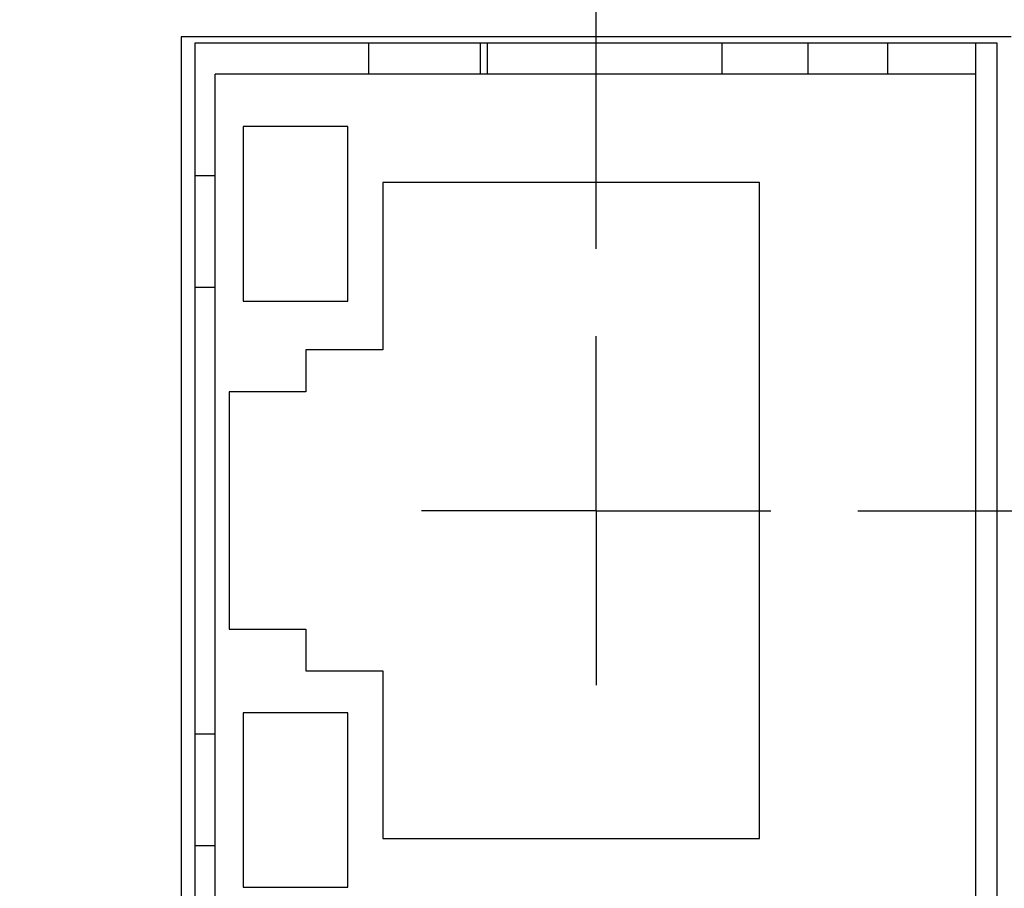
# Model space of a CAD drawing. Header units: inches. Extents: x 0.2 to 16.8, y 0.1 to 10.8.
# Tile 8 of 22: x 7.657 to 8.363, y 5.851 to 6.473. Entities that reach past the tile are written whole.
import ezdxf

# ---------------------------------------------------------------- set-up
doc = ezdxf.new("R2010")
doc.units = ezdxf.units.IN
doc.header["$LTSCALE"] = 0.935
doc.header["$MEASUREMENT"] = 0
doc.linetypes.add('CENTER', pattern=[0.6, 0.375, -0.075, 0.075, -0.075])
doc.layers.get('0').update_dxf_attribs({"linetype": 'CONTINUOUS'})
doc.layers.add('DEFAULT_1', color=7, linetype='CENTER')
doc.layers.add('DIMENSIONS', color=7, linetype='CONTINUOUS')
doc.styles.get("Standard").update_dxf_attribs({"font": 'txt', "width": 0.8})
doc.dimstyles.new('DIMSTYLE_1', dxfattribs={"dimtxt": 0.125, "dimasz": 0.18, "dimexe": 0.18, "dimexo": 0.0625, "dimgap": 0.09, "dimtad": 0, "dimtih": 1, "dimtoh": 1, "dimdec": 3, "dimzin": 4, "dimdsep": 46, "dimtxsty": 'STANDARD', "dimblk": '_FILLED', "dimblk1": '_FILLED', "dimblk2": '_FILLED', "dimcen": 0.09, "dimadec": 0, "dimazin": 0, "dimtp": 0.01, "dimtm": 0.01, "dimtfac": 1, "dimtdec": 3, "dimtofl": 0, "dimtmove": 0, "dimatfit": 3, "dimldrblk": '_FILLED', "dimfxl": 1, "dimtolj": 1, "dimtzin": 4, "dimarcsym": 0})

# ---------------------------------------------------------------- blocks, each defined once
blk = doc.blocks.new('*D9')
at = {"layer": 'DIMENSIONS', "color": 2, "linetype": 'CONTINUOUS'}
for p, q in [((8.25818, 6.12119), (9.32555, 6.12119)), ((9.32555, 6.12119), (9.5714, 5.94264)), ((9.5714, 5.94264), (9.72508, 5.94264))]:
    blk.add_line(p, q, dxfattribs=at)
at = {"layer": 'DIMENSIONS', "color": 2, "linetype": 'CONTINUOUS', "width": 0.8}
for s, p in [('[', (10.41258, 5.88014)), (']', (11.01258, 5.88014)), ('3.040', (9.78758, 5.88014)), ('77.23', (10.51258, 5.88014))]:
    blk.add_text(s, height=0.125, dxfattribs=at).set_placement(p)
blk = doc.blocks.new('_FILLED')
at = {"color": 0, "linetype": 'BYBLOCK'}
blk.add_solid([(0, 0), (-1, 0.1736), (-1, -0.1736)], dxfattribs=at)
blk = doc.blocks.new('*D11')
at = {"layer": 'DIMENSIONS', "color": 2, "linetype": 'CONTINUOUS'}
for p, q in [((9.20059, 6.79646), (9.52668, 6.89617)), ((9.52668, 6.89617), (9.72508, 6.89617)), ((8.34787, 6.79646), (9.20059, 6.79646))]:
    blk.add_line(p, q, dxfattribs=at)
at = {"layer": 'DIMENSIONS', "color": 2, "linetype": 'CONTINUOUS', "width": 0.8}
for s, p in [('[', (10.41258, 6.83367)), (']', (11.01258, 6.83367)), ('3.716', (9.78758, 6.83367)), ('94.38', (10.51258, 6.83367))]:
    blk.add_text(s, height=0.125, dxfattribs=at).set_placement(p)
blk = doc.blocks.new('*D15')
at = {"layer": 'DIMENSIONS', "color": 2, "linetype": 'CONTINUOUS'}
blk.add_line((8.07058, 6.30879), (8.07058, 8.71166), dxfattribs=at)
at = {"layer": 'DIMENSIONS', "color": 2, "linetype": 'CONTINUOUS', "width": 0.8}
for s, p in [(']', (8.13308, 9.89916)), ('12.01', (8.13308, 9.39916)), ('[', (8.13308, 9.29916)), ('.473', (8.13308, 8.77416))]:
    blk.add_text(s, height=0.125, rotation=90, dxfattribs=at).set_placement(p)
blk = doc.blocks.new('*D18')
at = {"layer": 'DIMENSIONS', "color": 2, "linetype": 'CONTINUOUS'}
blk.add_line((6.18958, 6.51506), (6.18958, 8.71166), dxfattribs=at)
at = {"layer": 'DIMENSIONS', "color": 2, "linetype": 'CONTINUOUS', "width": 0.8}
for s, p in [(']', (6.25208, 9.99916)), ('59.79', (6.25208, 9.49916)), ('[', (6.25208, 9.39916)), ('2.354', (6.25208, 8.77416))]:
    blk.add_text(s, height=0.125, rotation=90, dxfattribs=at).set_placement(p)

msp = doc.modelspace()

# ---------------------------------------------------------------- linework, layer by layer
at = {"color": 7, "linetype": 'CONTINUOUS'}
for p, q in [((7.77308, 6.46066), (7.77308, 5.78066)), ((8.36808, 6.46066), (7.77308, 6.46066)), ((7.78308, 6.45619), (7.78308, 5.78619)), ((8.35808, 6.45619), (7.78308, 6.45619)), ((7.90758, 6.43385), (7.90758, 6.45619)), ((7.98758, 6.43385), (7.98758, 6.45619)), ((7.99258, 6.45619), (7.99258, 6.43385)), ((8.16058, 6.45619), (8.16058, 6.43385)), ((8.22258, 6.43385), (8.22258, 6.45619)), ((8.27959, 6.43385), (8.27959, 6.45619)), ((8.34258, 5.78619), (8.34258, 6.45619)), ((8.35808, 5.78619), (8.35808, 6.45619)), ((7.79758, 5.80885), (7.79758, 6.43385)), ((8.34258, 6.43385), (7.79758, 6.43385)), ((7.81758, 6.39635), (7.81758, 6.27135)), ((7.89258, 6.39635), (7.81758, 6.39635)), ((7.89258, 6.27135), (7.89258, 6.39635)), ((7.78308, 6.36135), (7.79758, 6.36135)), ((7.91758, 6.35635), (7.91758, 6.23635)), ((8.18758, 6.35635), (7.91758, 6.35635)), ((8.18758, 5.88635), (8.18758, 6.35635)), ((7.78308, 6.28135), (7.79758, 6.28135)), ((7.81758, 6.27135), (7.89258, 6.27135)), ((7.86258, 6.23635), (7.86258, 6.20635)), ((7.91758, 6.23635), (7.86258, 6.23635)), ((7.80758, 6.20635), (7.80758, 6.03635)), ((7.86258, 6.20635), (7.80758, 6.20635)), ((7.80758, 6.03635), (7.86258, 6.03635)), ((7.86258, 6.03635), (7.86258, 6.00635)), ((7.86258, 6.00635), (7.91758, 6.00635)), ((7.91758, 6.00635), (7.91758, 5.88635)), ((7.81758, 5.97635), (7.81758, 5.85135)), ((7.89258, 5.97635), (7.81758, 5.97635)), ((7.89258, 5.85135), (7.89258, 5.97635)), ((7.78308, 5.96135), (7.79758, 5.96135)), ((7.91758, 5.88635), (8.18758, 5.88635)), ((7.78308, 5.88135), (7.79758, 5.88135)), ((7.81758, 5.85135), (7.89258, 5.85135))]:
    msp.add_line(p, q, dxfattribs=at)
at = {"layer": 'DEFAULT_1', "color": 7, "linetype": 'CENTER'}
for q in [(8.07058, 6.24629), (7.94548, 6.12119), (8.07058, 5.99609), (8.19568, 6.12119)]:
    msp.add_line((8.07058, 6.12119), q, dxfattribs=at)

# ---------------------------------------------------------------- dimensions: what is measured, and where the dimension line sits
at = {"layer": 'DIMENSIONS', "color": 2, "linetype": 'CONTINUOUS'}
for feature_location, offset, dtype, origin, picture, middle in [((6.18958, 6.51506), (0, 2.1966), 1, (8.54358, 6.45256), '*D18', (6.18958, 9.43666)), ((8.07058, 6.30879), (0, 2.40287), 1, (8.54358, 6.24629), '*D15', (8.07058, 9.38666)), ((8.34787, 6.79646), (1.37721, 0.0997), 0, (7.72141, 3.08075), '*D11', (10.45008, 6.89617)), ((8.25818, 6.12119), (1.4669, -0.17855), 0, (8.19568, 3.08075), '*D9', (10.45008, 5.94264))]:
    dim = msp.add_ordinate_dim(feature_location=feature_location, offset=offset, dtype=dtype, origin=origin, dimstyle='DIMSTYLE_1', dxfattribs=at)
    dim.commit()
    dim.dimension.update_dxf_attribs({"geometry": picture, "text_midpoint": middle})

doc.saveas('drawing.dxf')
